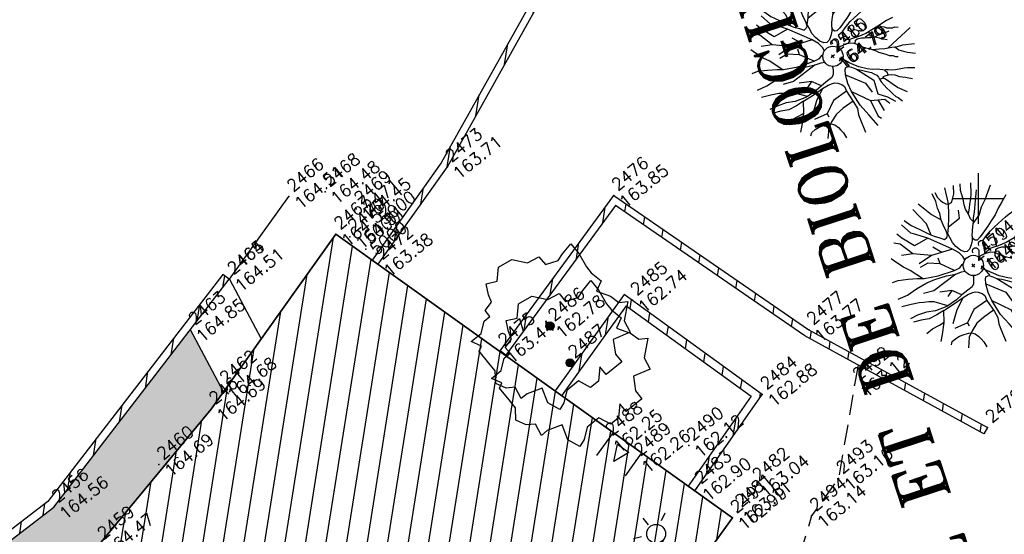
# Model space of a CAD drawing. Header units: feet. Extents: x 529188 to 529675, y 139816 to 140273.
# Tile 40 of 118: x 529376 to 529401, y 140042 to 140054. Entities that reach past the tile are written whole.
import ezdxf
from ezdxf.enums import TextEntityAlignment as Align

# ---------------------------------------------------------------- set-up
doc = ezdxf.new("R2010")
doc.units = ezdxf.units.FT
doc.header["$LTSCALE"] = 2
doc.header["$MEASUREMENT"] = 0
doc.header["$PDSIZE"] = 0.1
doc.linetypes.add('CACHE', pattern=[0.375, 0.25, -0.125])
doc.linetypes.add('CONTINU', pattern=[0])
doc.layers.get('0').update_dxf_attribs({"linetype": 'CONTINUOUS'})
for name, color, linetype in [('ARBRES', 70, 'CONTINUOUS'), ('BATI', 10, 'CONTINUOUS'), ('BATI-HACHURES', 30, 'CONTINUOUS'), ('BORDURETTE', 20, 'CONTINUOUS'), ('CARROYAGE', 7, 'CONTINUOUS'), ('ECLAIRAGE', 220, 'CONTINUOUS'), ('LIM_HERBE', 83, 'CACHE'), ('MURS', 1, 'CONTINUOUS'), ('PORTES', 14, 'CONTINUOUS'), ('TEXTES', 150, 'CONTINUOUS'), ('TOPOALT', 3, 'CONTINUOUS'), ('TOPOJIS', 7, 'CONTINUOUS'), ('TOPOJIS-GELE', 7, 'CONTINUOUS'), ('TOPOMAT', 142, 'CONTINUOUS')]:
    doc.layers.add(name, color=color, linetype=linetype)
doc.styles.add('ROMANT', font='ROMANT.SHX')
doc.styles.get("Standard").update_dxf_attribs({"font": 'ROMANS.SHX'})

# ---------------------------------------------------------------- blocks, each defined once
blk = doc.blocks.new('TCPOINT')
at = {"color": 0}
blk.add_point((0, 0), dxfattribs=at)
at = {"layer": 'TOPOALT'}
blk.add_attdef('ALT', text='', height=0.3, dxfattribs=at).set_placement((0.1, -0.1), align=Align.TOP_LEFT)
at = {"layer": 'TOPOMAT'}
blk.add_attdef('MAT', (0.1, 0.1), '', height=0.3, dxfattribs=at)
blk = doc.blocks.new('190')
for p, q in [((0.052, 0), (-0.052, 0)), ((0, -0.052), (0, 0.052))]:
    blk.add_line(p, q)
for points in [[(-0.619, 1.938), (-0.559, 1.732), (-0.46, 1.523), (-0.354, 1.285), (-0.291, 1.169), (-0.206, 1.053), (-0.142, 0.946), (-0.07, 0.952), (-0.02, 0.98), (0.016, 1.059), (0.061, 1.245), (0.098, 1.367), (0.171, 1.51), (0.208, 1.653), (0.282, 1.81), (0.336, 2.007)], [(-0.329, 1.239), (-0.245, 1.528), (-0.28, 2.015)], [(-0.09, 2.033), (-0.007, 1.626), (0.102, 1.375)], [(0.405, 1.994), (0.376, 1.859), (0.388, 1.766), (0.396, 1.687), (0.438, 1.6), (0.48, 1.557), (0.566, 1.542), (0.639, 1.591), (0.746, 1.669), (0.873, 1.838)], [(-0.44, 1.229), (-0.82, 1.291), (-0.941, 1.636), (-0.968, 1.79)], [(-0.084, 0.235), (-0.076, 0.245), (-0.062, 0.33), (-0.074, 0.466), (-0.144, 0.639), (-0.44, 1.229), (-0.646, 1.539), (-0.688, 1.589), (-0.738, 1.896)], [(0.437, 0.574), (0.37, 0.496), (0.276, 0.425), (0.182, 0.369), (0.097, 0.362), (0.039, 0.398), (-0.01, 0.492), (-0.038, 0.629), (-0.043, 0.765), (-0.014, 0.901), (0.002, 1.001), (0.132, 1.122), (0.27, 1.286), (0.378, 1.415), (0.51, 1.6), (0.67, 1.921)], [(0.686, 0.829), (0.676, 0.931), (0.713, 1.067), (0.728, 1.196), (0.773, 1.303), (0.838, 1.425), (0.926, 1.625), (1.021, 1.76)], [(-0.144, 0.639), (-0.647, 0.843), (-0.975, 1.17), (-1.062, 1.55), (-1.169, 1.665)], [(0.711, 1.062), (0.821, 1.152), (0.894, 1.223), (0.995, 1.308), (1.082, 1.401), (1.24, 1.613)], [(-1.176, 0.542), (-1.281, 0.892), (-1.358, 1.058), (-1.428, 1.273), (-1.465, 1.412)], [(-0.975, 1.17), (-1.217, 1.309)], [(0.132, 1.122), (0.476, 1.119), (0.579, 1.291)], [(1.723, 0.836), (1.536, 0.765), (1.37, 0.702), (1.204, 0.625), (1.038, 0.576), (0.888, 0.52), (0.686, 0.464), (0.578, 0.437), (0.47, 0.423), (0.428, 0.452), (0.413, 0.495), (0.421, 0.545), (0.45, 0.595), (0.515, 0.666), (0.603, 0.759), (0.675, 0.816), (0.747, 0.901), (0.855, 0.994), (0.993, 1.144), (1.109, 1.257), (1.182, 1.336), (1.239, 1.392)], [(0.655, 0.801), (0.898, 0.871), (1.071, 0.985), (1.258, 1.07), (1.587, 1.273)], [(-0.396, 0.741), (-0.492, 0.981)], [(-1.807, 0.935), (-1.668, 0.889), (-1.462, 0.758), (-1.27, 0.62), (-1.148, 0.519), (-0.835, 0.351), (-0.435, 0.198), (-0.292, 0.167), (-0.199, 0.188), (-0.161, 0.191)], [(-0.435, 0.198), (-0.613, 0.549), (-0.837, 0.756), (-1.044, 0.791)], [(-0.647, 0.843), (-1.01, 0.877)], [(-1.963, 0.534), (-1.722, 0.466), (-1.45, 0.442), (-1.157, 0.397), (-0.957, 0.331), (-0.679, 0.22), (-0.472, 0.112), (-0.329, 0.06), (-0.249, 0.019)], [(-0.613, 0.549), (-0.561, 0.687)], [(-1.117, -0.371), (-1.319, -0.081), (-1.419, -0.002), (-1.525, 0.064), (-1.618, 0.137), (-1.796, 0.23), (-2.008, 0.328)], [(1.739, -0.191), (1.585, -0.153), (1.326, -0.13), (0.983, -0.076), (0.782, -0.017), (0.653, 0.034), (0.56, 0.071), (0.504, 0.136), (0.497, 0.207), (0.526, 0.272), (0.584, 0.329), (0.678, 0.357), (0.778, 0.377), (0.872, 0.391), (0.994, 0.405), (1.13, 0.41), (1.252, 0.416), (1.374, 0.423), (1.489, 0.429), (1.633, 0.413), (1.798, 0.389), (1.999, 0.38)], [(-0.472, 0.112), (-1.148, 0.135), (-1.39, 0.239)], [(-0.677, -0.381), (-0.803, -0.141), (-1.062, 0.014)], [(0.239, 0.074), (0.295, 0.074), (0.388, 0.051), (0.459, 0.029), (0.546, -0.015), (0.602, -0.073), (0.645, -0.145), (0.679, -0.217), (0.715, -0.282), (0.758, -0.347), (0.814, -0.42), (0.857, -0.485), (0.906, -0.571), (0.934, -0.636), (0.992, -0.708), (1.041, -0.781), (1.083, -0.86), (1.154, -0.918), (1.19, -0.976), (1.24, -1.019)], [(-0.168, -0.185), (-0.174, -0.214), (-0.224, -0.285), (-0.283, -0.356), (-0.362, -0.391), (-0.491, -0.383), (-0.677, -0.381), (-0.856, -0.393), (-1.143, -0.369), (-1.428, -0.274), (-1.621, -0.158), (-1.842, -0.076), (-2.034, -0.032)], [(-1.8, -0.948), (-1.67, -0.837), (-1.445, -0.632), (-1.264, -0.397), (-1.472, -0.374), (-1.679, -0.329), (-1.851, -0.227), (-2.029, -0.149)], [(-0.803, -0.141), (-0.975, -0.193)], [(0.787, -1.087), (0.644, -0.934), (0.545, -0.862), (0.459, -0.775), (0.332, -0.602), (0.261, -0.472), (0.212, -0.378), (0.163, -0.27), (0.127, -0.215)], [(0.622, -0.106), (0.681, -0.045), (0.731, -0.045), (0.832, -0.09), (0.889, -0.14), (0.953, -0.177), (1.017, -0.228), (1.074, -0.257), (1.131, -0.314), (1.174, -0.373), (1.202, -0.423), (1.238, -0.459), (1.294, -0.524)], [(1.46, -0.389), (1.367, -0.367), (1.282, -0.337), (1.21, -0.308), (1.109, -0.286), (1.053, -0.25), (1.038, -0.206), (1.039, -0.156), (1.077, -0.091)], [(1.368, -0.134), (1.384, -0.181), (1.44, -0.239), (1.468, -0.289), (1.526, -0.34), (1.582, -0.383), (1.64, -0.406), (1.698, -0.465)], [(-0.699, -0.452), (-1.01, -0.589), (-1.304, -0.796)], [(-1.264, -0.397), (-0.985, -0.428), (-0.699, -0.452), (-0.542, -0.475), (-0.434, -0.512), (-0.378, -0.534), (-0.328, -0.584), (-0.271, -0.671), (-0.25, -0.757), (-0.288, -0.878), (-0.302, -1.008), (-0.319, -1.208), (-0.349, -1.379), (-0.43, -1.515), (-0.459, -1.601), (-0.565, -1.955)], [(-0.219, -2.023), (-0.23, -1.674), (-0.249, -1.357), (-0.195, -0.963), (-0.143, -0.748), (-0.048, -0.549), (0.025, -0.441), (0.075, -0.413), (0.133, -0.435), (0.182, -0.5), (0.245, -0.615), (0.331, -0.709), (0.409, -0.818), (0.479, -0.912), (0.507, -0.976), (0.543, -1.042), (0.543, -1.107), (0.535, -1.163), (0.52, -1.235), (0.526, -1.35), (0.533, -1.451), (0.546, -1.551), (0.559, -1.651), (0.572, -1.745), (0.601, -1.81), (0.632, -1.934)], [(-1.953, -0.569), (-1.767, -0.571), (-1.575, -0.61), (-1.443, -0.63)], [(-0.048, -0.549), (0.199, -1.021), (0.182, -1.297)], [(0.245, -0.615), (0.406, -1.09), (0.268, -1.418), (0.406, -1.625), (0.493, -1.832)], [(0.859, -0.488), (1, -0.579), (1.114, -0.659), (1.27, -0.746), (1.385, -0.819), (1.513, -0.87), (1.754, -1.032)], [(1.183, -0.698), (1.926, -0.657)], [(-0.288, -0.878), (-0.682, -0.848), (-1.01, -1.004), (-1.338, -0.917)], [(-0.195, -0.963), (0.026, -1.435), (-0.077, -1.849), (-0.043, -1.935)], [(1.328, -0.783), (1.356, -0.905), (1.426, -1.006), (1.483, -1.085), (1.622, -1.229)], [(-1.662, -1.174), (-1.593, -1.125), (-1.479, -1.119), (-1.371, -1.134), (-1.257, -1.171), (-1.143, -1.222), (-1.093, -1.259), (-1.036, -1.338), (-1.009, -1.445), (-1.003, -1.524), (-0.996, -1.624), (-1.016, -1.763)], [(-0.316, -1.172), (-0.62, -1.148), (-0.835, -1.16), (-1.05, -1.229), (-1.201, -1.3), (-1.382, -1.493)], [(-1.01, -1.004), (-1.027, -1.09)], [(0.863, -1.843), (0.739, -1.603), (0.698, -1.452), (0.669, -1.345), (0.635, -1.243), (0.62, -1.208), (0.534, -1.169)], [(0.625, -1.219), (0.628, -1.193), (0.649, -1.171), (0.692, -1.193), (0.772, -1.223), (0.828, -1.26), (0.893, -1.317), (0.956, -1.426), (1.005, -1.476), (1.056, -1.534), (1.17, -1.665)], [(0.763, -1.219), (0.786, -1.151), (0.765, -1.087), (0.808, -1.087), (0.844, -1.116), (0.901, -1.174), (0.987, -1.225), (1.108, -1.291), (1.18, -1.334), (1.251, -1.378), (1.386, -1.49)], [(0.026, -1.435), (0.32, -1.625), (0.355, -1.78)], [(0.173, -1.53), (0.13, -1.832)]]:
    blk.add_lwpolyline(points)
blk.add_circle((0, 0), 0.25)
blk = doc.blocks.new('189')
h = blk.add_hatch()
h.set_pattern_fill('ANSI31', color=256, scale=0.2, style=0)
h.set_pattern_definition([(45, (-527485.07046, -148351.732363), (-0.0176776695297, 0.0176776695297), [])])
edge = h.paths.add_edge_path()
edge.add_arc((0, 0), 0.1, 0, 360)
for p, q in [((-0.685, 1.557), (-0.56, 1.806)), ((-0.56, 1.806), (-0.311, 1.681)), ((-0.311, 1.681), (-0.062, 1.93)), ((-0.062, 1.93), (0.311, 1.868)), ((0.311, 1.868), (0.56, 1.557)), ((-0.747, 1.37), (-0.685, 1.557)), ((0.56, 1.557), (0.872, 1.494)), ((0.872, 1.494), (0.872, 1.245)), ((-0.996, 1.308), (-0.747, 1.37)), ((-0.996, 1.121), (-0.996, 1.308)), ((0.872, 1.245), (1.183, 1.121)), ((1.37, 1.183), (1.681, 1.245)), ((1.681, 1.245), (1.681, 0.934)), ((-1.432, 0.934), (-1.183, 1.121)), ((-1.183, 1.121), (-0.996, 1.121)), ((1.183, 1.121), (1.37, 1.183)), ((-1.744, 0.934), (-1.432, 0.934)), ((-1.619, 0.685), (-1.744, 0.934)), ((1.681, 0.934), (1.619, 0.56)), ((-1.744, 0.623), (-1.619, 0.685)), ((-1.744, 0.249), (-1.744, 0.623)), ((1.619, 0.56), (1.619, 0.374)), ((-1.744, 0), (-1.744, 0.249)), ((1.619, 0.374), (1.681, 0.062)), ((-1.93, -0.249), (-1.744, 0)), ((1.681, 0.062), (1.432, -0.062)), ((1.432, -0.062), (1.619, -0.374)), ((-1.806, -0.498), (-1.93, -0.249)), ((1.619, -0.374), (1.681, -0.623)), ((-1.619, -0.623), (-1.806, -0.498)), ((-1.681, -0.934), (-1.619, -0.623)), ((1.681, -0.623), (1.868, -0.747)), ((-1.494, -0.934), (-1.681, -0.934)), ((-1.121, -1.059), (-1.494, -0.934)), ((1.868, -0.747), (1.494, -1.059)), ((-1.245, -1.432), (-1.121, -1.059)), ((1.494, -1.059), (1.432, -1.37)), ((-1.121, -1.744), (-1.245, -1.432)), ((0.996, -1.245), (0.81, -1.557)), ((1.432, -1.37), (0.996, -1.245)), ((-0.934, -1.681), (-1.121, -1.744)), ((-0.685, -1.494), (-0.934, -1.681)), ((-0.311, -1.494), (-0.685, -1.494)), ((-0.187, -1.806), (-0.311, -1.494)), ((0.311, -1.557), (0.062, -1.806)), ((0.311, -1.806), (0.311, -1.557)), ((0.81, -1.557), (0.81, -1.806)), ((0.062, -1.806), (-0.187, -1.806)), ((0.81, -1.806), (0.311, -1.806))]:
    blk.add_line(p, q)
blk.add_circle((0, 0), 0.1)
blk = doc.blocks.new('*X27')
at = {"color": 0}
for p, q in [((527495.856, 148357.822), (527495.871, 148357.837)), ((527495.856, 148357.787), (527495.895, 148357.825)), ((527495.856, 148357.752), (527495.918, 148357.813)), ((527495.856, 148357.716), (527495.942, 148357.802)), ((527495.856, 148357.681), (527495.965, 148357.79)), ((527495.856, 148357.645), (527495.989, 148357.778)), ((527495.856, 148357.61), (527496.013, 148357.766)), ((527495.856, 148357.575), (527496.036, 148357.754)), ((527495.856, 148357.539), (527496.06, 148357.743)), ((527495.856, 148357.504), (527496.083, 148357.731)), ((527495.856, 148357.469), (527496.107, 148357.719)), ((527495.878, 148357.455), (527496.13, 148357.707)), ((527495.949, 148357.49), (527496.154, 148357.695)), ((527496.02, 148357.526), (527496.178, 148357.684)), ((527496.09, 148357.561), (527496.201, 148357.672)), ((527496.161, 148357.597), (527496.225, 148357.66)), ((527496.232, 148357.632), (527496.248, 148357.648))]:
    blk.add_line(p, q, dxfattribs=at)
blk = doc.blocks.new('320')
for p, q in [((0, 0), (0, -0.7)), ((1, 0), (1, -0.7)), ((0.5, -0.572), (0.3, -0.172)), ((0.3, -0.172), (0.7, -0.172)), ((0.7, -0.172), (0.5, -0.572))]:
    blk.add_line(p, q)
at = {"rotation": 269.9999999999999}
blk.add_blockref('*X27', (-148357.144, 527495.685), dxfattribs=at)
blk = doc.blocks.new('425')
at = {"ltscale": 3}
for p, q in [((-0.006, 2.407), (-0.006, 2.621)), ((0, 1.885), (0, 0))]:
    blk.add_line(p, q, dxfattribs=at)
at = {"linetype": 'CONTINU', "ltscale": 3}
for p, q in [((-0.324, 2.291), (-0.512, 2.376)), ((0.312, 2.291), (0.501, 2.376))]:
    blk.add_line(p, q, dxfattribs=at)
for centre, radius in [((0, 2.118), 0.233), ((0, 0), 0.0621)]:
    blk.add_circle(centre, radius, dxfattribs=at)

msp = doc.modelspace()

# ---------------------------------------------------------------- hatches: boundary and pattern name
h = msp.add_hatch()
h.set_pattern_fill('GRAVEL', color=254, style=0)
h.set_pattern_definition([(228.0128, (529357.68551, 140019.42807), (-7.99999823, -9.00000134), [0.134536, -13.319088]), (184.9697, (529357.59551, 140019.32807), (12.00000105, 0.999991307), [0.230868, -22.855925]), (132.5104, (529357.36551, 140019.30807), (9.99999072, -11.00000867), [0.162788, -16.116032]), (267.2737, (529356.97551, 140019.05807), (0.99999602, 20.000000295), [0.210238, -20.813558]), (292.8337, (529356.96551, 140018.84807), (-5.000009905, 11.99999641), [0.206155, -20.409373]), (357.2737, (529357.04551, 140018.65807), (-20.000000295, 0.99999602), [0.210238, -20.813558]), (37.6942, (529357.25551, 140018.64807), (-13.000007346, -9.999990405), [0.278029, -27.524849]), (72.2553, (529357.47551, 140018.81807), (7.000010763, 21.99999623), [0.262488, -25.986321]), (121.4296, (529357.55551, 140019.06807), (-8.000008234, 12.999995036), [0.21095, -20.884073]), (175.2364, (529357.44551, 140019.24807), (11.00000095, -0.99999153), [0.240832, -11.800763]), (222.3974, (529357.20551, 140019.26807), (-12.00000735, -10.999992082), [0.311448, -30.833375]), (138.8141, (529357.96551, 140019.04807), (-7.00000295, 5.99999731), [0.1063, -10.523844]), (171.4692, (529357.88551, 140019.11807), (12.999998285, -2.00000791), [0.202237, -20.021511]), (225, (529357.6855, 140019.1481), (-1e-16, -1), [0.14142, -1.272792]), (203.1986, (529357.61551, 140019.26807), (4.99999973, 2.00000133), [0.076158, -7.539615]), (291.8014, (529357.54551, 140019.23807), (-0.9999999, 3.0000003), [0.107703, -5.277462]), (30.9638, (529357.58551, 140019.13807), (2.999998, 2.0000025), [0.17493, -5.656023]), (161.5651, (529357.7355, 140019.22807), (2.0000004, -0.9999984), [0.12649, -3.035787]), (16.3895, (529356.96551, 140019.23807), (10.0000022, 2.99999271), [0.1772, -17.542845]), (70.3462, (529357.13551, 140019.28807), (-3.99999525, -11.00000214), [0.148661, -14.717408]), (293.1986, (529357.73551, 140019.42807), (-2.00000133, 4.99999973), [0.152315, -7.463458]), (343.6105, (529357.79551, 140019.28807), (-10.0000022, 2.99999271), [0.1772, -17.542845]), (339.444, (529356.96551, 140018.61807), (-5.00000184, 1.999996), [0.17088, -8.373124]), (294.7751, (529357.12551, 140018.55807), (-4.99999219, 11.00000342), [0.143178, -14.174643]), (66.8014, (529357.74551, 140018.42807), (2.00000133, 4.99999973), [0.152315, -7.463458]), (17.354, (529357.80551, 140018.56807), (-13.00000202, -3.9999945), [0.167631, -16.595424]), (69.444, (529357.25551, 140018.42807), (-1.999996, -5.00000184), [0.08544, -8.458564]), (101.3099, (529357.68551, 140018.42807), (-0.9999976, 4.0000008), [0.05099, -5.04803]), (165.9638, (529357.6755, 140018.47807), (3.0000005, -0.999998), [0.206155, -3.91695]), (186.009, (529357.47551, 140018.52807), (9.99999975, 0.99999932), [0.19105, -18.913923]), (303.6901, (529357.5855, 140019.04807), (-1.0000013, 1.9999996), [0.144222, -3.46133]), (353.1572, (529357.66551, 140018.92807), (16.999999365, -2.000008), [0.251794, -24.927563]), (60.9454, (529357.91551, 140018.89807), (-4.00000003, -7.00000038), [0.102956, -10.192674]), (90, (529357.9655, 140018.9881), (-1, 1), [0.06, -0.94]), (120.2564, (529357.45551, 140018.55807), (3.99999489, -7.00000246), [0.138924, -13.75352]), (48.0128, (529357.38551, 140018.67807), (7.99999823, 9.00000134), [0.269072, -13.184552]), (0, (529357.5655, 140018.8781), (1, 1), [0.26, -0.74]), (325.3048, (529357.82551, 140018.87807), (-9.99999426, 7.00000861), [0.158114, -15.653274]), (254.0546, (529357.95551, 140018.78807), (-0.9999999, -4.00000013), [0.145602, -7.134508]), (207.646, (529357.91551, 140018.64807), (-18.999995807, -10.000007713), [0.237065, -23.469474]), (175.4261, (529357.70551, 140018.53807), (-13.00000056, 0.9999948), [0.250799, -24.829074])])
h.paths.add_polyline_path([(529382.001, 140021.296), (529380.528, 140020.136), (529377.73, 140023.909), (529374.222, 140021.345), (529365.307, 140033.251), (529377.196, 140042.389), (529380.567, 140046.765), (529381.337, 140045.316), (529381.377, 140045.233), (529381.074, 140044.809), (529378.32, 140041.474), (529375.044, 140038.708), (529367.581, 140033.145), (529367.112, 140033.757), (529366.5, 140033.288), (529366.969, 140032.675), (529367.338, 140032.961), (529370.406, 140028.829), (529369.861, 140028.43), (529370.26, 140027.886), (529370.804, 140028.284), (529374.443, 140023.449), (529373.994, 140023.035), (529374.516, 140022.47), (529375.081, 140022.992), (529374.668, 140023.438), (529379.144, 140026.718), (529379.099, 140026.606), (529378.47, 140026.165), (529378.911, 140025.537), (529379.539, 140025.977), (529379.099, 140026.606), (529379.144, 140026.718), (529379.422, 140026.362), (529379.837, 140026.685), (529382.092, 140023.622), (529382.166, 140023.215), (529381.659, 140022.86), (529382.015, 140022.353), (529382.521, 140022.708), (529382.166, 140023.215), (529382.092, 140023.622), (529383.161, 140022.163)])
at = {"layer": 'BATI-HACHURES'}
h = msp.add_hatch(dxfattribs=at)
h.set_pattern_fill('ANSI31', color=256, scale=4, angle=36, style=0)
h.paths.add_polyline_path([(529385.045, 140048.483), (529386.75, 140050.881), (529389.626, 140056.022), (529389.783, 140055.935), (529386.902, 140050.785), (529385.192, 140048.379)])
h = msp.add_hatch(dxfattribs=at)
h.set_pattern_fill('ANSI31', color=256, scale=4, angle=36, style=0)
h.paths.add_polyline_path([(529388.2, 140046.242), (529391.003, 140050.078), (529395.813, 140046.766), (529400.219, 140044.352), (529400.132, 140044.195), (529395.718, 140046.613), (529391.045, 140049.831), (529388.345, 140046.136)])
h = msp.add_hatch(dxfattribs=at)
h.set_pattern_fill('ANSI31', color=256, scale=4, angle=36, style=0)
edge = h.paths.add_edge_path()
edge.add_line((529412.573, 140005.015), (529400.742, 139996.224))
edge.add_line((529400.742, 139996.224), (529382.001, 140021.296))
edge.add_line((529382.001, 140021.296), (529383.161, 140022.163))
edge.add_line((529383.161, 140022.163), (529379.586, 140027.042))
edge.add_line((529379.586, 140027.042), (529374.528, 140023.336))
edge.add_line((529374.528, 140023.336), (529367.328, 140032.975))
edge.add_line((529367.328, 140032.975), (529375.044, 140038.708))
edge.add_line((529375.044, 140038.708), (529378.32, 140041.474))
edge.add_line((529378.32, 140041.474), (529381.074, 140044.809))
edge.add_line((529381.074, 140044.809), (529384.154, 140049.123))
edge.add_line((529384.154, 140049.123), (529393.929, 140042.125))
edge.add_line((529393.929, 140042.125), (529389.815, 140036.425))
edge.add_arc((529388.302, 140034.725), 2.276, -8.8053, 48.3316, ccw=False)
edge.add_arc((529388.675, 140034.668), 1.899, 326.0638, 351.1947, ccw=False)
edge.add_arc((529385.993, 140036.472), 5.132, 319.1808, 326.0638, ccw=False)
edge.add_line((529389.876, 140033.118), (529393.012, 140030.397))
edge.add_line((529393.012, 140030.397), (529393.482, 140029.795))
edge.add_line((529393.482, 140029.795), (529393.979, 140030.184))
edge.add_line((529393.979, 140030.184), (529394.264, 140029.82))
edge.add_line((529394.264, 140029.82), (529394.225, 140029.773))
edge.add_line((529394.225, 140029.773), (529403.785, 140016.796))
edge.add_line((529403.785, 140016.796), (529412.573, 140005.015))
h = msp.add_hatch(dxfattribs=at)
h.set_pattern_fill('ANSI31', color=256, scale=4, angle=36, style=0)
h.paths.add_polyline_path([(529397.893, 139992.902), (529387.45, 140007.003), (529389.275, 140008.344), (529389.279, 140008.337), (529377.73, 140023.909), (529376.916, 140023.314), (529374.222, 140021.345), (529365.307, 140033.251), (529377.196, 140042.389), (529381.524, 140048.008), (529381.366, 140048.13), (529377.053, 140042.531), (529365.028, 140033.289), (529374.181, 140021.067), (529376.957, 140023.096), (529377.688, 140023.63), (529388.994, 140008.386), (529387.17, 140007.045), (529397.733, 139992.783)])
h = msp.add_hatch(dxfattribs=at)
h.set_pattern_fill('ANSI31', color=256, scale=4, angle=36, style=0)
h.paths.add_polyline_path([(529389.557, 140045.255), (529391.262, 140047.636), (529394.667, 140045.17), (529393.004, 140042.787), (529392.841, 140042.903), (529394.391, 140045.123), (529391.309, 140047.357), (529389.72, 140045.138)])

# ---------------------------------------------------------------- linework, layer by layer
at = {"layer": 'BATI', "flags": 128}
msp.add_lwpolyline([(529379.586, 140027.042), (529374.528, 140023.336), (529367.328, 140032.975), (529367.338, 140032.961), (529375.044, 140038.708), (529378.32, 140041.474), (529381.074, 140044.809), (529384.154, 140049.123), (529393.929, 140042.125), (529389.815, 140036.425), (529389.815, 140036.425), (529389.815, 140036.425, -0.365017), (529390.25, 140033.607, -0.059669), (529389.876, 140033.118), (529393.012, 140030.397), (529393.482, 140029.795), (529393.979, 140030.184), (529394.264, 140029.82), (529394.225, 140029.773), (529403.785, 140016.796)], format="xyb", dxfattribs=at)
msp.add_lwpolyline([(529389.815, 140036.425), (529393.929, 140042.125), (529384.154, 140049.123), (529381.074, 140044.809), (529378.32, 140041.474), (529375.044, 140038.708), (529367.338, 140032.961), (529374.528, 140023.336), (529379.586, 140027.042), (529383.161, 140022.163), (529382.001, 140021.296), (529400.742, 139996.224), (529412.573, 140005.015), (529393.979, 140030.184), (529393.491, 140029.784), (529393.012, 140030.397), (529389.876, 140033.118, 0.426025), (529389.815, 140036.425)], format="xyb", close=True, dxfattribs=at)
for points in [[(529381.526, 140048.01), (529382.308, 140046.538)], [(529381.379, 140045.236), (529380.567, 140046.765)]]:
    msp.add_lwpolyline(points, dxfattribs=at)
at = {"layer": 'BORDURETTE', "flags": 128}
msp.add_lwpolyline([(529381.526, 140048.01), (529382.995, 140050.047)], dxfattribs=at)
at = {"layer": 'CARROYAGE'}
for p, q in [((529400, 140049.375), (529400, 140050.625)), ((529399.375, 140050), (529400.625, 140050))]:
    msp.add_line(p, q, dxfattribs=at)
at = {"layer": 'LIM_HERBE', "flags": 128}
msp.add_lwpolyline([(529397.03, 140045.894), (529396.544, 140043.097), (529395.883, 140042.175), (529395.448, 140040.736), (529394.848, 140039.385), (529396.117, 140038.042)], dxfattribs=at)
at = {"layer": 'MURS'}
for p, q in [((529394.667, 140045.17), (529391.262, 140047.636)), ((529391.309, 140047.357), (529394.391, 140045.123)), ((529394.391, 140045.123), (529392.841, 140042.903)), ((529393.004, 140042.787), (529394.667, 140045.17)), ((529392.841, 140042.903), (529393.004, 140042.787))]:
    msp.add_line(p, q, dxfattribs=at)
at = {"layer": 'MURS', "flags": 128}
for points in [[(529385.192, 140048.379), (529386.902, 140050.785), (529389.783, 140055.935), (529389.626, 140056.022), (529386.75, 140050.881), (529385.045, 140048.483)], [(529388.2, 140046.242), (529391.003, 140050.078), (529395.813, 140046.766), (529400.219, 140044.352), (529400.132, 140044.195), (529395.718, 140046.613), (529391.045, 140049.831), (529388.345, 140046.136)], [(529397.893, 139992.902), (529387.45, 140007.003), (529389.275, 140008.344), (529389.279, 140008.337), (529377.73, 140023.909), (529376.916, 140023.314), (529374.222, 140021.345), (529365.307, 140033.251), (529377.196, 140042.389), (529381.524, 140048.008), (529381.366, 140048.13), (529377.053, 140042.531), (529365.028, 140033.289), (529374.181, 140021.067), (529376.957, 140023.096), (529377.688, 140023.63), (529388.994, 140008.386), (529388.994, 140008.386), (529387.17, 140007.045), (529397.733, 139992.783)]]:
    msp.add_lwpolyline(points, close=True, dxfattribs=at)
for points in [[(529391.262, 140047.636), (529389.557, 140045.255)], [(529391.309, 140047.358), (529389.72, 140045.138)]]:
    msp.add_lwpolyline(points, dxfattribs=at)

# ---------------------------------------------------------------- block references
at = {"layer": 'ARBRES', "rotation": 39.33073407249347}
for name, p in [('190', (529396.41, 140053.508)), ('190', (529399.872, 140048.351)), ('189', (529389.433, 140046.856)), ('189', (529389.929, 140045.947))]:
    msp.add_blockref(name, p, dxfattribs=at)
at = {"layer": 'ECLAIRAGE', "rotation": 39.33073407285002}
msp.add_blockref('425', (529393.392, 140040.092), dxfattribs=at)
at = {"layer": 'PORTES', "xscale": 0.8622486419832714, "rotation": 324.420109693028}
msp.add_blockref('320', (529390.989, 140044.229), dxfattribs=at)
at = {"layer": 'TOPOJIS'}
ref = msp.add_blockref('TCPOINT', (529386.902, 140050.785), dxfattribs=at)
ref.add_attrib('MAT', '2473', (529387.002, 140050.885), dxfattribs={"layer": 'TOPOMAT', "height": 0.3, "rotation": 39.3307})
ref.add_attrib('ALT', '163.71', dxfattribs={"layer": 'TOPOALT', "height": 0.3, "rotation": 39.3307}).set_placement((529387.002, 140050.685), align=Align.TOP_LEFT)
ref = msp.add_blockref('TCPOINT', (529382.995, 140050.047), dxfattribs=at)
ref.add_attrib('MAT', '2466', (529383.095, 140050.147), dxfattribs={"layer": 'TOPOMAT', "height": 0.3, "rotation": 39.3307})
ref.add_attrib('ALT', '164.51', dxfattribs={"layer": 'TOPOALT', "height": 0.3, "rotation": 39.3307}).set_placement((529383.095, 140049.947), align=Align.TOP_LEFT)
ref = msp.add_blockref('TCPOINT', (529391.003, 140050.078), dxfattribs=at)
ref.add_attrib('MAT', '2476', (529391.103, 140050.178), dxfattribs={"layer": 'TOPOMAT', "height": 0.3, "rotation": 39.3307})
ref.add_attrib('ALT', '163.85', dxfattribs={"layer": 'TOPOALT', "height": 0.3, "rotation": 39.3307}).set_placement((529391.103, 140049.978), align=Align.TOP_LEFT)
ref = msp.add_blockref('TCPOINT', (529384.863, 140049.537), dxfattribs=at)
ref.add_attrib('MAT', '2471', (529384.963, 140049.637), dxfattribs={"layer": 'TOPOMAT', "height": 0.3, "rotation": 39.3307})
ref = msp.add_blockref('TCPOINT', (529385.261, 140049.234), dxfattribs=at)
ref.add_attrib('MAT', '5000', (529385.361, 140049.334), dxfattribs={"layer": 'TOPOMAT', "height": 0.3, "rotation": 39.3307})
ref = msp.add_blockref('TCPOINT', (529384.895, 140048.755), dxfattribs=at)
ref.add_attrib('MAT', '5000', (529384.995, 140048.855), dxfattribs={"layer": 'TOPOMAT', "height": 0.3, "rotation": 39.3307})
ref = msp.add_blockref('TCPOINT', (529385.045, 140048.483), dxfattribs=at)
ref.add_attrib('MAT', '5000', (529385.145, 140048.583), dxfattribs={"layer": 'TOPOMAT', "height": 0.3, "rotation": 39.3307})
ref = msp.add_blockref('TCPOINT', (529385.192, 140048.379), dxfattribs=at)
ref.add_attrib('MAT', '2472', (529385.292, 140048.479), dxfattribs={"layer": 'TOPOMAT', "height": 0.3, "rotation": 39.3307})
ref.add_attrib('ALT', '163.38', dxfattribs={"layer": 'TOPOALT', "height": 0.3, "rotation": 39.3307}).set_placement((529385.292, 140048.279), align=Align.TOP_LEFT)
ref = msp.add_blockref('TCPOINT', (529381.524, 140048.008), dxfattribs=at)
ref.add_attrib('MAT', '2464', (529381.624, 140048.108), dxfattribs={"layer": 'TOPOMAT', "height": 0.3, "rotation": 39.3307})
ref = msp.add_blockref('TCPOINT', (529381.526, 140048.01), dxfattribs=at)
ref.add_attrib('MAT', '2465', (529381.626, 140048.11), dxfattribs={"layer": 'TOPOMAT', "height": 0.3, "rotation": 39.3307})
ref.add_attrib('ALT', '164.51', dxfattribs={"layer": 'TOPOALT', "height": 0.3, "rotation": 39.3307}).set_placement((529381.626, 140047.91), align=Align.TOP_LEFT)
ref = msp.add_blockref('TCPOINT', (529389.433, 140046.856), dxfattribs=at)
ref.add_attrib('MAT', '2486', (529389.533, 140046.956), dxfattribs={"layer": 'TOPOMAT', "height": 0.3, "rotation": 39.3307})
ref.add_attrib('ALT', '162.78', dxfattribs={"layer": 'TOPOALT', "height": 0.3, "rotation": 39.3307}).set_placement((529389.533, 140046.756), align=Align.TOP_LEFT)
ref = msp.add_blockref('TCPOINT', (529395.813, 140046.766), dxfattribs=at)
ref.add_attrib('MAT', '2477', (529395.913, 140046.866), dxfattribs={"layer": 'TOPOMAT', "height": 0.3, "rotation": 39.3307})
ref.add_attrib('ALT', '163.77', dxfattribs={"layer": 'TOPOALT', "height": 0.3, "rotation": 39.3307}).set_placement((529395.913, 140046.666), align=Align.TOP_LEFT)
ref = msp.add_blockref('TCPOINT', (529389.929, 140045.947), dxfattribs=at)
ref.add_attrib('MAT', '2487', (529390.029, 140046.047), dxfattribs={"layer": 'TOPOMAT', "height": 0.3, "rotation": 39.3307})
ref = msp.add_blockref('TCPOINT', (529400.219, 140044.352), dxfattribs=at)
ref.add_attrib('MAT', '2478', (529400.319, 140044.452), dxfattribs={"layer": 'TOPOMAT', "height": 0.3, "rotation": 39.3307})
ref = msp.add_blockref('TCPOINT', (529391.552, 140043.534), dxfattribs=at)
ref.add_attrib('MAT', '2489', (529391.652, 140043.634), dxfattribs={"layer": 'TOPOMAT', "height": 0.3, "rotation": 39.3307})
ref.add_attrib('ALT', '162.26', dxfattribs={"layer": 'TOPOALT', "height": 0.3, "rotation": 39.3307}).set_placement((529391.652, 140043.434), align=Align.TOP_LEFT)
ref = msp.add_blockref('TCPOINT', (529379.788, 140043.442), dxfattribs=at)
ref.add_attrib('MAT', '2460', (529379.888, 140043.542), dxfattribs={"layer": 'TOPOMAT', "height": 0.3, "rotation": 39.3307})
ref.add_attrib('ALT', '164.69', dxfattribs={"layer": 'TOPOALT', "height": 0.3, "rotation": 39.3307}).set_placement((529379.888, 140043.342), align=Align.TOP_LEFT)
ref = msp.add_blockref('TCPOINT', (529396.544, 140043.097), dxfattribs=at)
ref.add_attrib('MAT', '2493', (529396.644, 140043.197), dxfattribs={"layer": 'TOPOMAT', "height": 0.3, "rotation": 39.3307})
ref.add_attrib('ALT', '163.16', dxfattribs={"layer": 'TOPOALT', "height": 0.3, "rotation": 39.3307}).set_placement((529396.644, 140042.997), align=Align.TOP_LEFT)
ref = msp.add_blockref('TCPOINT', (529378.32, 140041.474), dxfattribs=at)
ref.add_attrib('MAT', '2459', (529378.42, 140041.574), dxfattribs={"layer": 'TOPOMAT', "height": 0.3, "rotation": 39.3307})
ref.add_attrib('ALT', '164.47', dxfattribs={"layer": 'TOPOALT', "height": 0.3, "rotation": 39.3307}).set_placement((529378.42, 140041.374), align=Align.TOP_LEFT)
at = {"layer": 'TOPOJIS-GELE'}
ref = msp.add_blockref('TCPOINT', (529396.377, 140053.484), dxfattribs=at)
ref.add_attrib('MAT', '2515', (529396.477, 140053.584), dxfattribs={"layer": 'TOPOMAT', "height": 0.3, "rotation": 39.3307})
ref.add_attrib('ALT', '164.79', dxfattribs={"layer": 'TOPOALT', "height": 0.3, "rotation": 39.3307}).set_placement((529396.477, 140053.384), align=Align.TOP_LEFT)
ref = msp.add_blockref('TCPOINT', (529396.41, 140053.508), dxfattribs=at)
ref.add_attrib('MAT', '2480', (529396.51, 140053.608), dxfattribs={"layer": 'TOPOMAT', "height": 0.3, "rotation": 39.3307})
ref.add_attrib('ALT', '164.79', dxfattribs={"layer": 'TOPOALT', "height": 0.3, "rotation": 39.3307}).set_placement((529396.51, 140053.408), align=Align.TOP_LEFT)
ref = msp.add_blockref('TCPOINT', (529383.887, 140050.169), dxfattribs=at)
ref.add_attrib('MAT', '2468', (529383.987, 140050.269), dxfattribs={"layer": 'TOPOMAT', "height": 0.3, "rotation": 39.3307})
ref.add_attrib('ALT', '164.48', dxfattribs={"layer": 'TOPOALT', "height": 0.3, "rotation": 39.3307}).set_placement((529383.987, 140050.069), align=Align.TOP_LEFT)
ref = msp.add_blockref('TCPOINT', (529384.653, 140049.748), dxfattribs=at)
ref.add_attrib('MAT', '2469', (529384.753, 140049.848), dxfattribs={"layer": 'TOPOMAT', "height": 0.3, "rotation": 39.3307})
ref.add_attrib('ALT', '164.45', dxfattribs={"layer": 'TOPOALT', "height": 0.3, "rotation": 39.3307}).set_placement((529384.753, 140049.648), align=Align.TOP_LEFT)
ref = msp.add_blockref('TCPOINT', (529384.154, 140049.123), dxfattribs=at)
ref.add_attrib('MAT', '2467', (529384.254, 140049.223), dxfattribs={"layer": 'TOPOMAT', "height": 0.3, "rotation": 39.3307})
ref.add_attrib('ALT', '164.52', dxfattribs={"layer": 'TOPOALT', "height": 0.3, "rotation": 39.3307}).set_placement((529384.254, 140049.023), align=Align.TOP_LEFT)
ref = msp.add_blockref('TCPOINT', (529384.497, 140049.058), dxfattribs=at)
ref.add_attrib('MAT', '2470', (529384.597, 140049.158), dxfattribs={"layer": 'TOPOMAT', "height": 0.3, "rotation": 39.3307})
ref.add_attrib('ALT', '164.51', dxfattribs={"layer": 'TOPOALT', "height": 0.3, "rotation": 39.3307}).set_placement((529384.597, 140048.958), align=Align.TOP_LEFT)
ref = msp.add_blockref('TCPOINT', (529399.872, 140048.351), dxfattribs=at)
ref.add_attrib('MAT', '2479', (529399.972, 140048.451), dxfattribs={"layer": 'TOPOMAT', "height": 0.3, "rotation": 39.3307})
ref.add_attrib('ALT', '164.04', dxfattribs={"layer": 'TOPOALT', "height": 0.3, "rotation": 39.3307}).set_placement((529399.972, 140048.251), align=Align.TOP_LEFT)
ref = msp.add_blockref('TCPOINT', (529400.02, 140048.532), dxfattribs=at)
ref.add_attrib('MAT', '2514', (529400.12, 140048.632), dxfattribs={"layer": 'TOPOMAT', "height": 0.3, "rotation": 39.3307})
ref.add_attrib('ALT', '164.03', dxfattribs={"layer": 'TOPOALT', "height": 0.3, "rotation": 39.3307}).set_placement((529400.12, 140048.432), align=Align.TOP_LEFT)
ref = msp.add_blockref('TCPOINT', (529391.465, 140047.491), dxfattribs=at)
ref.add_attrib('MAT', '2485', (529391.565, 140047.591), dxfattribs={"layer": 'TOPOMAT', "height": 0.3, "rotation": 39.3307})
ref.add_attrib('ALT', '162.74', dxfattribs={"layer": 'TOPOALT', "height": 0.3, "rotation": 39.3307}).set_placement((529391.565, 140047.391), align=Align.TOP_LEFT)
ref = msp.add_blockref('TCPOINT', (529380.567, 140046.765), dxfattribs=at)
ref.add_attrib('MAT', '2463', (529380.667, 140046.865), dxfattribs={"layer": 'TOPOMAT', "height": 0.3, "rotation": 39.3307})
ref.add_attrib('ALT', '164.85', dxfattribs={"layer": 'TOPOALT', "height": 0.3, "rotation": 39.3307}).set_placement((529380.667, 140046.665), align=Align.TOP_LEFT)
ref = msp.add_blockref('TCPOINT', (529388.2, 140046.242), dxfattribs=at)
ref.add_attrib('MAT', '2475', (529388.3, 140046.342), dxfattribs={"layer": 'TOPOMAT', "height": 0.3, "rotation": 39.3307})
ref.add_attrib('ALT', '163.44', dxfattribs={"layer": 'TOPOALT', "height": 0.3, "rotation": 39.3307}).set_placement((529388.3, 140046.142), align=Align.TOP_LEFT)
ref = msp.add_blockref('TCPOINT', (529381.337, 140045.316), dxfattribs=at)
ref.add_attrib('MAT', '2462', (529381.437, 140045.416), dxfattribs={"layer": 'TOPOMAT', "height": 0.3, "rotation": 39.3307})
ref.add_attrib('ALT', '164.68', dxfattribs={"layer": 'TOPOALT', "height": 0.3, "rotation": 39.3307}).set_placement((529381.437, 140045.216), align=Align.TOP_LEFT)
ref = msp.add_blockref('TCPOINT', (529396.944, 140045.399), dxfattribs=at)
ref.add_attrib('MAT', '2492', (529397.044, 140045.499), dxfattribs={"layer": 'TOPOMAT', "height": 0.3, "rotation": 39.3307})
ref.add_attrib('ALT', '163.12', dxfattribs={"layer": 'TOPOALT', "height": 0.3, "rotation": 39.3307}).set_placement((529397.044, 140045.299), align=Align.TOP_LEFT)
ref = msp.add_blockref('TCPOINT', (529394.667, 140045.17), dxfattribs=at)
ref.add_attrib('MAT', '2484', (529394.767, 140045.27), dxfattribs={"layer": 'TOPOMAT', "height": 0.3, "rotation": 39.3307})
ref.add_attrib('ALT', '162.88', dxfattribs={"layer": 'TOPOALT', "height": 0.3, "rotation": 39.3307}).set_placement((529394.767, 140045.07), align=Align.TOP_LEFT)
ref = msp.add_blockref('TCPOINT', (529381.074, 140044.809), dxfattribs=at)
ref.add_attrib('MAT', '2461', (529381.174, 140044.909), dxfattribs={"layer": 'TOPOMAT', "height": 0.3, "rotation": 39.3307})
ref.add_attrib('ALT', '164.69', dxfattribs={"layer": 'TOPOALT', "height": 0.3, "rotation": 39.3307}).set_placement((529381.174, 140044.709), align=Align.TOP_LEFT)
ref = msp.add_blockref('TCPOINT', (529390.851, 140044.036), dxfattribs=at)
ref.add_attrib('MAT', '2488', (529390.951, 140044.136), dxfattribs={"layer": 'TOPOMAT', "height": 0.3, "rotation": 39.3307})
ref.add_attrib('ALT', '162.25', dxfattribs={"layer": 'TOPOALT', "height": 0.3, "rotation": 39.3307}).set_placement((529390.951, 140043.936), align=Align.TOP_LEFT)
ref = msp.add_blockref('TCPOINT', (529392.853, 140043.91), dxfattribs=at)
ref.add_attrib('MAT', '2490', (529392.953, 140044.01), dxfattribs={"layer": 'TOPOMAT', "height": 0.3, "rotation": 39.3307})
ref.add_attrib('ALT', '162.12', dxfattribs={"layer": 'TOPOALT', "height": 0.3, "rotation": 39.3307}).set_placement((529392.953, 140043.81), align=Align.TOP_LEFT)
ref = msp.add_blockref('TCPOINT', (529393.046, 140042.846), dxfattribs=at)
ref.add_attrib('MAT', '2483', (529393.146, 140042.946), dxfattribs={"layer": 'TOPOMAT', "height": 0.3, "rotation": 39.3307})
ref.add_attrib('ALT', '162.90', dxfattribs={"layer": 'TOPOALT', "height": 0.3, "rotation": 39.3307}).set_placement((529393.146, 140042.746), align=Align.TOP_LEFT)
ref = msp.add_blockref('TCPOINT', (529394.472, 140042.916), dxfattribs=at)
ref.add_attrib('MAT', '2482', (529394.572, 140043.016), dxfattribs={"layer": 'TOPOMAT', "height": 0.3, "rotation": 39.3307})
ref.add_attrib('ALT', '163.04', dxfattribs={"layer": 'TOPOALT', "height": 0.3, "rotation": 39.3307}).set_placement((529394.572, 140042.816), align=Align.TOP_LEFT)
ref = msp.add_blockref('TCPOINT', (529377.196, 140042.389), dxfattribs=at)
ref.add_attrib('MAT', '2456', (529377.296, 140042.489), dxfattribs={"layer": 'TOPOMAT', "height": 0.3, "rotation": 39.3307})
ref.add_attrib('ALT', '164.56', dxfattribs={"layer": 'TOPOALT', "height": 0.3, "rotation": 39.3307}).set_placement((529377.296, 140042.289), align=Align.TOP_LEFT)
ref = msp.add_blockref('TCPOINT', (529393.929, 140042.125), dxfattribs=at)
ref.add_attrib('MAT', '2491', (529394.029, 140042.225), dxfattribs={"layer": 'TOPOMAT', "height": 0.3, "rotation": 39.3307})
ref.add_attrib('ALT', '162.99', dxfattribs={"layer": 'TOPOALT', "height": 0.3, "rotation": 39.3307}).set_placement((529394.029, 140042.025), align=Align.TOP_LEFT)
ref = msp.add_blockref('TCPOINT', (529394.045, 140042.274), dxfattribs=at)
ref.add_attrib('MAT', '2481', (529394.145, 140042.374), dxfattribs={"layer": 'TOPOMAT', "height": 0.3, "rotation": 39.3307})
ref.add_attrib('ALT', '163.11', dxfattribs={"layer": 'TOPOALT', "height": 0.3, "rotation": 39.3307}).set_placement((529394.145, 140042.174), align=Align.TOP_LEFT)
ref = msp.add_blockref('TCPOINT', (529395.883, 140042.175), dxfattribs=at)
ref.add_attrib('MAT', '2494', (529395.983, 140042.275), dxfattribs={"layer": 'TOPOMAT', "height": 0.3, "rotation": 39.3307})
ref.add_attrib('ALT', '163.14', dxfattribs={"layer": 'TOPOALT', "height": 0.3, "rotation": 39.3307}).set_placement((529395.983, 140042.075), align=Align.TOP_LEFT)

# ---------------------------------------------------------------- texts
at = {"layer": 'TEXTES', "style": 'ROMANT'}
msp.add_text('INSTITUT DE PHARMACOLOGIE ET DE BIOLOGIE STRUCTURALE', height=1.2, rotation=108.1586, dxfattribs=at).set_placement((529407.587, 140017.431))

doc.saveas('drawing.dxf')
